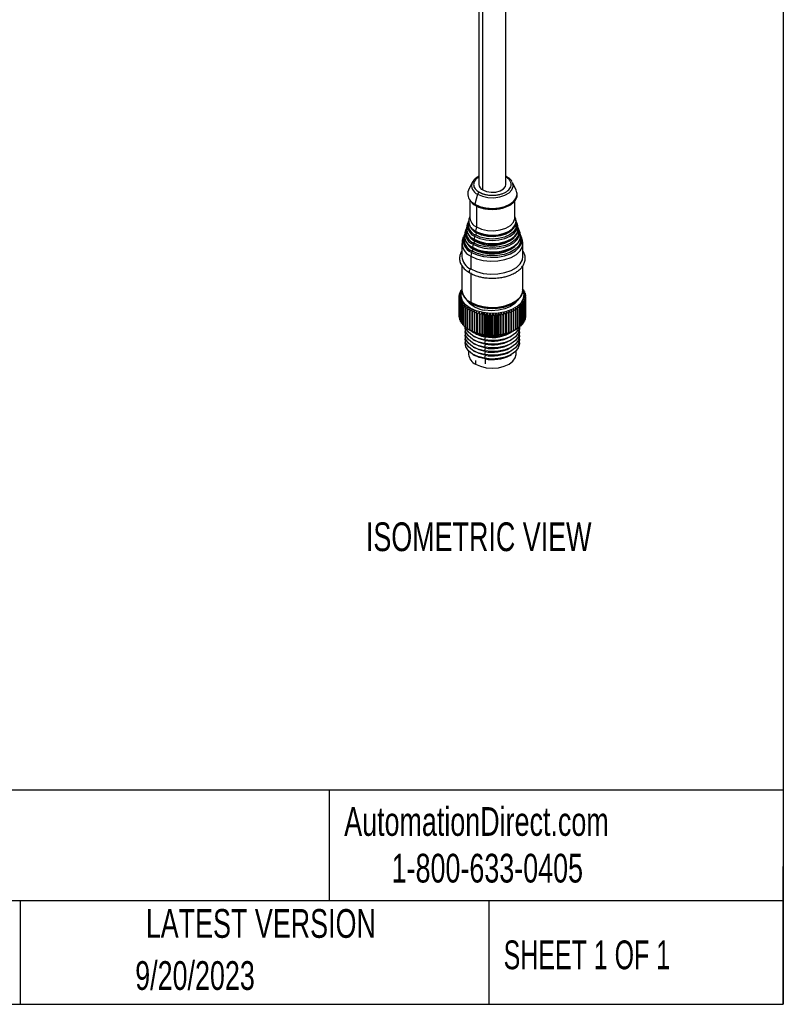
# Model space of a CAD drawing. Header units: millimetres. Extents: x 19 to 819, y 19 to 629.
# Tile 9 of 18: x 650 to 819, y 19 to 237. Entities that reach past the tile are written whole.
import ezdxf

# ---------------------------------------------------------------- set-up
doc = ezdxf.new("R2010")
doc.units = ezdxf.units.MM
doc.header["$LTSCALE"] = 3
doc.layers.add('TEXT', color=140, linetype='Continuous', lineweight=25)
doc.styles.add('SLDTEXTSTYLE0', font='TXT', dxfattribs={"width": 0.7})
doc.styles.add('SLDTEXTSTYLE1', font='TXT', dxfattribs={"width": 0.65})

msp = doc.modelspace()

# ---------------------------------------------------------------- linework, layer by layer
for p, q in [((751.838, 389.491), (751.838, 200.224)), ((757.838, 200.224), (757.838, 389.493)), ((752.717, 198.999), (752.717, 389.359)), ((750.384, 200.673), (749.557, 198.951)), ((760.119, 198.951), (759.292, 200.673)), ((751.57, 198.073), (750.963, 195.869)), ((749.838, 196.81), (749.838, 192.875)), ((750.202, 196.418), (750.963, 195.869)), ((750.258, 196.208), (750.26, 196.205)), ((759.838, 192.875), (759.838, 196.652)), ((751.302, 195.486), (751.302, 190.834)), ((749.367, 191.619), (749.192, 191.055)), ((749.838, 193.132), (749.669, 192.589)), ((760.007, 192.589), (759.838, 193.132)), ((760.484, 191.055), (760.309, 191.619)), ((760.39, 191.198), (760.309, 191.619)), ((748.89, 190.084), (748.714, 189.52)), ((750.89, 190.055), (751.125, 189.91)), ((750.962, 189.86), (751.203, 189.724)), ((751.302, 190.834), (751.125, 189.91)), ((760.57, 190.606), (760.484, 191.055)), ((760.962, 189.52), (760.786, 190.084)), ((748.088, 187.159), (748.088, 184.301)), ((748.412, 188.549), (748.194, 187.848)), ((750.681, 188.187), (750.782, 188.128)), ((750.744, 188.881), (750.908, 188.783)), ((750.754, 187.988), (750.84, 187.929)), ((750.908, 188.783), (750.782, 188.128)), ((758.662, 187.62), (758.411, 187.712)), ((759.977, 188.853), (759.935, 188.791)), ((760.464, 187.222), (760.365, 187.073)), ((761.482, 187.848), (761.264, 188.549)), ((761.588, 184.301), (761.588, 187.159)), ((750.222, 185.218), (750.065, 184.404)), ((750.565, 187), (750.439, 186.345)), ((750.495, 186.164), (750.511, 186.155)), ((750.511, 186.155), (750.808, 185.986)), ((750.065, 184.404), (750.065, 181.546)), ((748.088, 182.303), (748.088, 176.952)), ((750.065, 180.729), (750.065, 174.197)), ((761.588, 176.952), (761.588, 182.277)), ((747.701, 176.24), (747.701, 176.415)), ((748.11, 176.84), (747.745, 176.513)), ((747.887, 176.78), (748.111, 176.861)), ((747.887, 176.641), (747.887, 176.78)), ((748.088, 176.993), (747.946, 176.876)), ((761.644, 177.002), (761.588, 177.048)), ((761.709, 176.908), (761.709, 176.78)), ((761.915, 176.547), (761.915, 176.385)), ((747.488, 175.383), (747.488, 171.137)), ((747.491, 171.036), (747.491, 175.282)), ((747.502, 175.4), (747.502, 175.663)), ((747.52, 175.003), (747.52, 170.757)), ((747.539, 170.657), (747.539, 174.903)), ((747.572, 175.826), (747.572, 176.042)), ((747.612, 174.626), (747.612, 170.38)), ((747.646, 170.281), (747.646, 174.527)), ((747.761, 174.255), (747.761, 170.009)), ((747.81, 169.912), (747.81, 174.158)), ((761.931, 174.289), (761.931, 170.043)), ((761.975, 170.141), (761.975, 174.387)), ((762.064, 176.176), (762.064, 175.975)), ((762.075, 174.661), (762.075, 170.415)), ((762.104, 170.514), (762.104, 174.76)), ((762.156, 175.799), (762.156, 175.553)), ((762.161, 175.038), (762.161, 170.792)), ((762.174, 170.893), (762.174, 175.139)), ((762.188, 175.418), (762.188, 171.172)), ((747.967, 173.894), (747.967, 169.648)), ((748.031, 169.554), (748.031, 173.8)), ((748.229, 173.544), (748.229, 169.298)), ((748.308, 169.208), (748.308, 173.454)), ((748.544, 173.21), (748.544, 168.964)), ((748.636, 168.878), (748.636, 173.124)), ((748.91, 172.893), (748.91, 168.647)), ((749.015, 168.566), (749.015, 172.812)), ((749.323, 172.596), (749.323, 168.35)), ((749.44, 168.275), (749.44, 172.521)), ((749.781, 172.322), (749.781, 168.076)), ((749.909, 168.007), (749.909, 172.253)), ((750.279, 172.073), (750.279, 167.827)), ((750.418, 167.765), (750.418, 172.011)), ((750.701, 173.716), (750.701, 173.299)), ((751.344, 172.185), (751.344, 167.367)), ((751.902, 172.018), (751.902, 167.201)), ((752.797, 171.892), (752.679, 171.345)), ((757.402, 167.109), (757.402, 171.927)), ((757.976, 167.257), (757.976, 172.075)), ((758.524, 167.434), (758.524, 172.251)), ((759.057, 167.681), (759.057, 171.927)), ((759.444, 172.095), (759.444, 167.849)), ((759.579, 167.913), (759.579, 172.159)), ((759.939, 172.346), (759.939, 168.1)), ((760.064, 168.171), (760.064, 172.417)), ((760.393, 172.623), (760.393, 168.377)), ((760.506, 168.454), (760.506, 172.7)), ((760.802, 172.921), (760.802, 168.675)), ((760.903, 168.758), (760.903, 173.004)), ((761.163, 173.24), (761.163, 168.994)), ((761.25, 169.081), (761.25, 173.327)), ((761.473, 173.576), (761.473, 169.33)), ((761.547, 169.422), (761.547, 173.668)), ((761.73, 173.926), (761.73, 169.68)), ((761.789, 169.776), (761.789, 174.022)), ((747.52, 171.003), (747.491, 171.036)), ((747.612, 170.581), (747.539, 170.657)), ((747.761, 170.171), (747.646, 170.281)), ((747.967, 169.776), (747.81, 169.912)), ((750.814, 171.85), (750.814, 167.604)), ((750.962, 167.55), (750.962, 171.796)), ((751.382, 171.656), (751.382, 167.41)), ((751.537, 167.364), (751.537, 171.61)), ((751.977, 171.493), (751.977, 167.247)), ((752.139, 167.208), (752.139, 171.454)), ((752.484, 171.881), (752.484, 167.064)), ((752.596, 171.36), (752.596, 167.114)), ((752.679, 167.099), (752.679, 171.345)), ((752.763, 167.085), (752.763, 171.331)), ((753.084, 166.957), (753.084, 171.775)), ((753.232, 171.26), (753.232, 167.014)), ((753.403, 166.994), (753.403, 171.24)), ((753.699, 166.882), (753.699, 171.7)), ((753.881, 171.194), (753.881, 166.948)), ((754.055, 166.936), (754.055, 171.182)), ((754.322, 166.839), (754.322, 171.657)), ((754.539, 171.161), (754.539, 166.915)), ((754.714, 166.913), (754.714, 171.159)), ((754.95, 166.829), (754.95, 171.646)), ((755.198, 171.163), (755.198, 166.917)), ((755.373, 166.923), (755.373, 171.169)), ((755.577, 166.851), (755.577, 171.668)), ((755.855, 171.199), (755.855, 166.953)), ((756.028, 166.968), (756.028, 171.214)), ((756.198, 166.905), (756.198, 171.723)), ((756.503, 171.268), (756.503, 167.022)), ((756.673, 167.046), (756.673, 171.292)), ((756.808, 166.992), (756.808, 171.809)), ((757.138, 171.371), (757.138, 167.125)), ((757.304, 167.158), (757.304, 171.404)), ((757.755, 171.506), (757.755, 167.26)), ((757.914, 167.301), (757.914, 171.548)), ((758.348, 171.673), (758.348, 167.427)), ((758.5, 167.476), (758.5, 171.722)), ((758.912, 171.87), (758.912, 167.624)), ((761.931, 170.043), (761.789, 169.915)), ((762.075, 170.415), (761.975, 170.316)), ((762.161, 170.792), (762.104, 170.73)), ((762.188, 171.172), (762.174, 171.156)), ((748.229, 169.395), (748.031, 169.554)), ((748.544, 169.033), (748.308, 169.208)), ((748.91, 168.691), (748.636, 168.878)), ((749.323, 168.371), (749.015, 168.566)), ((749.811, 168.057), (749.44, 168.275)), ((749.781, 168.076), (749.843, 168.038)), ((749.843, 168.038), (749.923, 167.992)), ((759.753, 167.992), (760.036, 168.155)), ((760.393, 168.377), (760.064, 168.178)), ((760.802, 168.675), (760.506, 168.483)), ((761.163, 168.994), (760.903, 168.811)), ((761.473, 169.33), (761.25, 169.16)), ((761.73, 169.68), (761.547, 169.529)), ((750.595, 166.746), (750.948, 166.542)), ((750.595, 165.93), (750.948, 165.726)), ((752.679, 167.099), (752.797, 166.993)), ((753.222, 166.569), (753.076, 165.884)), ((753.076, 165.884), (753.222, 165.752)), ((753.222, 165.752), (753.076, 165.068)), ((753.296, 166.916), (753.296, 166.706)), ((758.728, 166.542), (759.081, 166.746)), ((758.728, 165.726), (759.081, 165.93)), ((749.588, 163.436), (749.588, 162.663)), ((750.595, 165.113), (750.948, 164.909)), ((750.595, 164.297), (750.948, 164.093)), ((750.595, 163.48), (750.948, 163.276)), ((753.076, 165.068), (753.222, 164.935)), ((753.222, 164.935), (753.076, 164.251)), ((753.076, 164.251), (753.222, 164.119)), ((753.222, 164.119), (753.076, 163.435)), ((753.076, 163.435), (753.222, 163.302)), ((753.222, 163.302), (753.076, 162.618)), ((758.728, 164.909), (759.081, 165.113)), ((758.728, 164.093), (759.081, 164.297)), ((758.728, 163.276), (759.081, 163.48)), ((760.088, 162.663), (760.088, 163.436)), ((750.595, 162.664), (750.948, 162.46)), ((751.126, 161.336), (751.126, 160.52)), ((753.076, 162.618), (753.222, 162.486)), ((753.222, 162.486), (753.076, 161.802)), ((753.076, 161.802), (753.222, 161.669)), ((753.296, 160.582), (753.296, 161.657)), ((758.728, 162.46), (759.081, 162.664))]:
    msp.add_line(p, q)
at = {"flags": 128}
for points in [[(750.525, 200.919), (750.507, 200.892), (750.384, 200.673)], [(751.57, 198.073), (752.623, 197.618), (753.855, 197.353), (755.168, 197.298), (756.453, 197.46), (757.608, 197.824), (758.538, 198.361), (759.169, 199.027), (759.448, 199.77), (759.355, 200.527), (759.292, 200.673)], [(752.717, 198.999), (753.57, 198.654), (754.576, 198.499), (755.614, 198.551), (756.559, 198.805), (757.295, 199.23), (757.736, 199.776), (757.838, 200.224)], [(750.963, 195.869), (752.098, 195.366), (753.419, 195.05), (754.838, 194.942), (756.256, 195.05), (757.578, 195.366), (758.713, 195.869), (759.584, 196.524), (760.132, 197.287), (760.319, 198.106), (760.132, 198.925), (760.119, 198.951)], [(750.963, 195.869), (750.95, 195.804), (750.95, 195.745), (750.963, 195.695), (750.986, 195.657), (751.016, 195.634)], [(760.132, 191.57), (760.164, 191.232), (759.983, 190.437), (759.451, 189.695), (758.604, 189.058), (757.501, 188.57), (756.216, 188.262), (754.838, 188.158), (753.459, 188.262), (752.175, 188.57), (751.072, 189.058)], [(751.302, 190.834), (752.442, 190.342), (753.775, 190.054), (755.195, 189.996), (756.585, 190.171), (757.834, 190.564), (758.841, 191.145), (759.523, 191.866), (759.825, 192.669), (759.838, 192.875)], [(754.922, 189.022), (756.197, 189.125), (757.464, 189.428), (758.551, 189.91), (759.386, 190.538), (759.91, 191.269), (760.089, 192.054), (760.007, 192.589)], [(750.049, 190.71), (750.377, 190.318), (751.196, 189.702)], [(750.565, 187), (751.712, 186.482), (753.04, 186.137), (754.473, 185.985), (755.927, 186.036), (757.318, 186.286), (758.565, 186.721), (759.595, 187.316), (760.349, 188.035), (760.782, 188.838), (760.876, 189.608)], [(760.614, 190.016), (760.649, 189.648), (760.451, 188.78), (759.871, 187.971), (758.947, 187.276), (757.744, 186.743), (756.342, 186.408), (754.838, 186.293), (753.334, 186.408), (751.932, 186.743), (750.729, 187.276)], [(750.782, 188.128), (751.97, 187.601), (753.353, 187.271), (754.838, 187.158), (756.323, 187.271), (757.706, 187.601), (758.894, 188.128), (759.806, 188.814), (760.379, 189.612), (760.575, 190.469), (760.57, 190.606)], [(750.908, 188.783), (752.059, 188.273), (753.399, 187.952), (754.838, 187.843), (756.277, 187.952), (757.617, 188.273), (758.768, 188.783), (759.652, 189.447), (760.207, 190.221), (760.396, 191.052), (760.39, 191.198)], [(751.196, 189.702), (752.263, 189.23), (752.81, 189.072)], [(759.577, 190.624), (759.527, 190.543), (758.845, 189.821), (757.837, 189.24), (756.587, 188.846), (755.195, 188.671), (753.774, 188.729), (752.439, 189.017), (751.299, 189.51)], [(760.876, 189.608), (760.87, 189.678), (760.786, 190.084)], [(761.053, 189.047), (761.048, 189.102), (760.962, 189.52)], [(749.218, 187.237), (749.6, 186.808), (750.51, 186.138)], [(750.065, 184.404), (751.346, 183.824), (752.83, 183.439), (754.43, 183.27), (756.055, 183.326), (757.608, 183.606), (759.001, 184.092), (760.151, 184.756), (760.993, 185.56), (761.477, 186.457), (761.576, 187.394), (761.482, 187.848)], [(750.222, 185.218), (751.461, 184.658), (752.896, 184.285), (754.444, 184.121), (756.015, 184.176), (757.517, 184.446), (758.864, 184.916), (759.977, 185.559), (760.791, 186.336), (761.259, 187.204), (761.279, 187.268)], [(761.108, 188.395), (761.123, 188.283), (761.031, 187.409), (760.58, 186.572), (759.794, 185.822), (758.721, 185.202), (757.422, 184.749), (755.973, 184.488), (754.458, 184.436), (752.965, 184.594), (751.581, 184.953), (750.386, 185.494)], [(750.439, 186.345), (751.619, 185.811), (752.987, 185.456), (754.462, 185.3), (755.959, 185.352), (757.391, 185.61), (758.675, 186.058), (759.736, 186.67), (760.511, 187.411), (760.958, 188.238), (761.053, 189.047)], [(750.853, 187.92), (752.02, 187.403), (752.822, 187.182)], [(750.51, 186.138), (751.671, 185.612), (752.441, 185.385)], [(750.065, 181.546), (751.346, 180.967), (752.83, 180.581), (754.43, 180.412), (756.055, 180.468), (757.608, 180.748), (759.001, 181.234), (760.151, 181.898), (760.993, 182.702), (761.477, 183.599), (761.588, 184.301)], [(750.065, 181.546), (749.93, 181.437), (749.815, 181.282), (749.738, 181.105), (749.711, 180.934), (749.738, 180.793), (749.815, 180.705), (749.82, 180.702)], [(752.797, 171.892), (751.266, 172.286), (749.943, 172.879), (748.905, 173.638), (748.211, 174.519), (747.902, 175.47), (747.997, 176.435), (748.028, 176.53)], [(750.065, 174.197), (751.346, 173.618), (752.83, 173.232), (754.43, 173.063), (756.055, 173.12), (757.608, 173.399), (759.001, 173.885), (760.151, 174.549), (760.993, 175.353), (761.477, 176.25), (761.588, 176.952)], [(761.65, 176.524), (761.774, 175.986), (761.679, 175.02), (761.187, 174.095), (760.326, 173.266), (759.146, 172.579), (757.715, 172.075), (756.118, 171.784), (754.446, 171.722), (752.797, 171.892)], [(760.44, 174.659), (759.837, 173.919), (758.856, 173.233), (757.6, 172.718), (756.157, 172.408), (754.624, 172.324), (753.105, 172.472)], [(753.076, 165.068), (751.651, 165.444), (750.444, 166.02), (749.536, 166.757), (748.99, 167.604), (748.842, 168.505), (748.857, 168.657)], [(753.076, 164.251), (751.651, 164.627), (750.444, 165.204), (749.536, 165.94), (748.99, 166.788), (748.842, 167.688), (748.88, 167.97)], [(753.076, 165.884), (751.651, 166.26), (750.444, 166.837), (749.536, 167.573), (748.99, 168.421), (748.91, 168.662)], [(760.778, 168.707), (760.573, 168.178), (759.922, 167.356), (758.924, 166.659), (757.647, 166.135), (756.179, 165.819), (754.62, 165.734), (753.076, 165.884)], [(760.816, 168.675), (760.834, 168.253), (760.573, 167.361), (759.922, 166.539), (758.924, 165.842), (757.647, 165.318), (756.179, 165.003), (754.62, 164.917), (753.076, 165.068)], [(760.796, 167.97), (760.834, 167.436), (760.573, 166.545), (759.922, 165.723), (758.924, 165.026), (757.647, 164.502), (756.179, 164.186), (754.62, 164.101), (753.076, 164.251)], [(753.076, 163.435), (751.651, 163.811), (750.444, 164.387), (749.536, 165.124), (748.99, 165.971), (748.842, 166.871), (748.88, 167.154)], [(753.076, 162.618), (751.651, 162.994), (750.444, 163.57), (749.536, 164.307), (748.99, 165.155), (748.842, 166.055), (748.88, 166.337)], [(753.076, 161.802), (751.651, 162.178), (750.444, 162.754), (749.536, 163.491), (748.99, 164.338), (748.842, 165.238), (748.88, 165.521)], [(753.222, 165.752), (751.917, 166.097), (750.948, 166.542)], [(753.222, 164.935), (751.917, 165.28), (750.948, 165.726)], [(751.244, 167.394), (752.05, 167.036), (753.296, 166.706)], [(760.796, 167.154), (760.834, 166.62), (760.573, 165.728), (759.922, 164.906), (758.924, 164.209), (757.647, 163.685), (756.179, 163.37), (754.62, 163.284), (753.076, 163.435)], [(760.796, 166.337), (760.834, 165.803), (760.573, 164.912), (759.922, 164.089), (758.924, 163.393), (757.647, 162.869), (756.179, 162.553), (754.62, 162.468), (753.076, 162.618)], [(760.796, 165.521), (760.834, 164.987), (760.573, 164.095), (759.922, 163.273), (758.924, 162.576), (757.647, 162.052), (756.179, 161.737), (754.62, 161.651), (753.076, 161.802)], [(753.222, 164.119), (751.917, 164.464), (750.948, 164.909)], [(753.222, 163.302), (751.917, 163.647), (750.948, 164.093)], [(753.222, 162.486), (751.917, 162.831), (750.948, 163.276)], [(753.222, 161.669), (751.917, 162.014), (750.948, 162.46)], [(751.126, 160.52), (752.213, 160.038), (753.479, 159.735), (754.838, 159.632), (756.197, 159.735), (757.463, 160.038), (758.55, 160.52), (759.385, 161.148), (759.909, 161.879), (760.088, 162.663)]]:
    msp.add_lwpolyline(points, dxfattribs=at)
for centre, radius, start, end in [((752.259, 199.958), 2.007, 159.12378, 249.90459), ((753.262, 200.318), 1.428, 183.79655, 247.52359), ((757.925, 201.769), 0.2, 39.3178, 115.74043), ((751.561, 198.113), 2.172, 157.30247, 231.28253), ((752.324, 197.872), 0.781, 122.8812, 165.07443), ((751.685, 191.038), 2.353, 153.05783, 246.44265), ((751.934, 191.284), 2.387, 167.42666, 248.8238), ((751.898, 192.102), 2.282, 167.65857, 243.76208), ((752.3, 193.095), 2.471, 185.11548, 246.20466), ((751.489, 188.971), 2.828, 168.81552, 248.20398), ((751.488, 189.462), 2.629, 155.0805, 249.43534), ((751.676, 189.711), 2.613, 168.45322, 248.75013), ((751.681, 190.527), 2.544, 168.02654, 246.8615), ((752.296, 190.48), 3.061, 202.70344, 244.03542), ((752.476, 191.975), 2.731, 201.76338, 244.48457), ((750.674, 189.542), 0.626, 309.48406, 357.07809), ((751.285, 189.849), 0.171, 159.09254, 238.72321), ((754.745, 196.835), 7.814, 242.39498, 271.292), ((751.111, 189.533), 0.19, 352.96331, 63.40172), ((758.935, 187.877), 2.421, 345.42867, 40.85295), ((751.204, 187.253), 3.068, 168.81552, 248.20398), ((751.223, 187.881), 2.845, 156.08998, 249.39982), ((751.456, 188.159), 2.873, 169.87692, 248.12694), ((752.079, 188.949), 3.342, 203.16126, 243.98783), ((751.043, 186.902), 0.488, 130.04947, 168.39397), ((750.331, 187.759), 0.626, 309.48406, 357.07809), ((750.942, 188.066), 0.171, 159.09254, 238.72321), ((750.751, 187.747), 0.206, 354.46415, 47.28923), ((751.386, 188.685), 0.488, 130.04947, 168.39397), ((754.779, 194.503), 7.78, 240.56508, 308.49408), ((754.836, 197.423), 8.594, 256.36306, 284.82783), ((754.834, 196.391), 9.426, 257.67157, 284.71178), ((750.7, 185.12), 0.488, 130.04947, 168.39397), ((749.988, 185.977), 0.626, 309.48406, 357.07809), ((750.599, 186.284), 0.171, 159.09254, 238.72321), ((750.425, 185.968), 0.19, 352.96331, 63.40172), ((754.783, 193.667), 8.776, 241.62793, 305.0208), ((754.837, 195.218), 10.12, 256.3069, 284.75754), ((751.351, 184.556), 3.273, 184.45827, 246.86187), ((750.392, 175.268), 2.925, 154.80296, 156.90349), ((750.745, 175.078), 3.326, 147.29442, 149.22247), ((751.351, 177.207), 3.273, 184.45827, 246.86187), ((758.786, 174.984), 3.5, 33.3623, 35.22619), ((759.168, 175.212), 3.054, 25.91459, 27.95547), ((759.463, 175.339), 2.732, 17.83976, 20.03803), ((749.94, 175.401), 2.452, 180.40982, 182.77289), ((749.977, 175.398), 2.49, 171.53984, 173.87875), ((750.019, 175.411), 2.532, 189.26676, 191.57946), ((750.131, 175.364), 2.647, 162.93049, 165.1758), ((750.213, 175.463), 2.732, 197.83976, 200.03803), ((750.508, 175.59), 3.054, 205.91459, 207.95547), ((753.646, 178.01), 5.565, 219.74771, 264.42321), ((750.301, 174.166), 0.238, 172.59254, 237.47385), ((759.284, 175.534), 2.925, 334.80296, 336.90349), ((759.545, 175.438), 2.647, 342.93049, 345.1758), ((759.657, 175.391), 2.532, 9.26676, 11.57946), ((759.698, 175.404), 2.49, 351.53984, 353.87875), ((759.736, 175.401), 2.452, 0.40982, 2.77289), ((750.89, 175.818), 3.5, 213.3623, 215.22619), ((751.338, 176.166), 4.066, 220.13742, 221.82381), ((751.827, 176.64), 4.749, 226.2572, 227.77791), ((752.334, 177.241), 5.534, 231.77658, 233.14973), ((752.833, 177.953), 6.404, 236.76776, 238.01355), ((753.301, 178.755), 7.333, 241.30685, 242.4451), ((753.721, 179.614), 8.289, 245.46656, 246.5155), ((755.718, 180.178), 8.902, 291.02906, 292.02932), ((756.098, 179.302), 7.947, 294.90166, 295.98055), ((756.537, 178.46), 6.996, 299.09336, 300.26785), ((757.019, 177.687), 6.085, 303.67088, 304.95985), ((757.523, 177.012), 5.243, 308.70743, 310.13102), ((758.027, 176.456), 4.492, 314.27914, 315.85719), ((758.504, 176.027), 3.85, 320.45733, 322.20629), ((758.931, 175.724), 3.326, 327.29442, 329.22247), ((749.94, 171.155), 2.452, 180.40982, 182.77289), ((750.019, 171.165), 2.532, 189.26676, 191.57946), ((750.213, 171.217), 2.732, 197.83976, 200.03803), ((750.508, 171.344), 3.054, 205.91459, 207.95547), ((754.077, 180.492), 9.237, 249.31293, 250.28884), ((754.362, 181.346), 10.138, 252.9045, 253.82169), ((754.573, 182.135), 10.954, 256.29274, 257.16378), ((754.706, 182.774), 11.608, 259.52221, 259.94123), ((754.721, 182.856), 11.69, 259.94122, 260.35827), ((754.795, 183.351), 12.191, 262.63553, 263.44663), ((754.83, 183.712), 12.554, 265.66707, 266.46246), ((754.838, 183.879), 12.721, 268.6516, 269.44), ((754.839, 183.842), 12.684, 271.62159, 272.4115), ((754.855, 183.604), 12.446, 274.60906, 275.40904), ((754.904, 183.178), 12.016, 277.6466, 278.46552), ((755.005, 182.587), 11.417, 280.7684, 281.61576), ((755.17, 181.863), 10.675, 284.01139, 284.89757), ((755.407, 181.046), 9.824, 287.41632, 288.35296), ((758.931, 171.478), 3.326, 327.29442, 329.22247), ((759.284, 171.288), 2.925, 334.80296, 336.90349), ((759.545, 171.192), 2.647, 342.93049, 345.1758), ((759.698, 171.158), 2.49, 351.53984, 353.87875), ((750.89, 171.572), 3.5, 213.3623, 215.22619), ((751.338, 171.92), 4.066, 220.13742, 221.82381), ((751.827, 172.394), 4.749, 226.2572, 227.77791), ((752.334, 172.995), 5.534, 231.77658, 233.14973), ((752.833, 173.707), 6.404, 236.76776, 238.01355), ((753.301, 174.509), 7.333, 241.30685, 242.4451), ((754.106, 175.394), 8.503, 240.53201, 261.14432), ((753.721, 175.368), 8.289, 245.46656, 246.5155), ((754.091, 172.689), 6.181, 232.87627, 261.92512), ((754.077, 176.246), 9.237, 249.31293, 250.28884), ((754.874, 177.253), 10.468, 258.55392, 297.78403), ((754.867, 174.335), 7.938, 258.04314, 304.0842), ((755.718, 175.932), 8.902, 291.02906, 292.02932), ((756.098, 175.056), 7.947, 294.90166, 295.98055), ((756.537, 174.214), 6.996, 299.09336, 300.26785), ((757.019, 173.441), 6.085, 303.67088, 304.95985), ((757.523, 172.766), 5.243, 308.70743, 310.13102), ((758.027, 172.21), 4.492, 314.27914, 315.85719), ((758.504, 171.781), 3.85, 320.45733, 322.20629), ((754.362, 177.1), 10.138, 252.9045, 253.82169), ((754.573, 177.889), 10.954, 256.29274, 257.16378), ((754.706, 178.528), 11.608, 259.52221, 259.94123), ((754.721, 178.61), 11.69, 259.94122, 260.35827), ((754.861, 173.911), 8.322, 258.64724, 297.69071), ((754.861, 173.094), 8.322, 258.64724, 297.69071), ((754.795, 179.105), 12.191, 262.63553, 263.44663), ((754.877, 174.418), 7.872, 258.41099, 296.84536), ((754.83, 179.466), 12.554, 265.66707, 266.46246), ((754.838, 179.633), 12.721, 268.6516, 269.44), ((754.839, 179.596), 12.684, 271.62159, 272.4115), ((754.855, 179.358), 12.446, 274.60906, 275.40904), ((754.904, 178.932), 12.016, 277.6466, 278.46552), ((755.005, 178.341), 11.417, 280.7684, 281.61576), ((755.17, 177.617), 10.675, 284.01139, 284.89757), ((755.407, 176.8), 9.824, 287.41632, 288.35296), ((754.861, 172.278), 8.322, 258.64724, 297.69071), ((754.861, 171.461), 8.322, 258.64724, 297.69071), ((754.861, 170.645), 8.322, 258.64724, 297.69071), ((752.211, 162.921), 2.635, 185.62978, 245.69036), ((754.861, 169.828), 8.322, 258.64724, 297.69071)]:
    msp.add_arc(centre, radius, start, end)
for points, knots in [([(751.838, 202.043), (751.823, 202.036), (751.577, 201.929), (751.186, 201.643), (750.762, 201.284), (750.61, 201.022), (750.563, 200.943)], [0, 0, 0, 0, 0.0263286, 0.4190008, 0.8235172, 1, 1, 1, 1]), ([(751.838, 201.867), (751.532, 201.647), (751.049, 201.301), (750.745, 200.714), (750.653, 200.224), (750.744, 199.733), (751.062, 199.127), (751.57, 198.764), (751.9, 198.528)], [0, 0, 0, 0, 0.2262589, 0.3573996, 0.4913233, 0.6252471, 0.7563878, 1, 1, 1, 1]), ([(751.9, 198.528), (751.947, 198.501), (752.041, 198.449), (752.19, 198.375), (752.343, 198.305), (752.501, 198.239), (752.665, 198.178), (752.834, 198.122), (753.008, 198.07), (753.254, 198.004), (753.579, 197.934), (753.988, 197.872), (754.409, 197.834), (754.98, 197.817), (755.69, 197.859), (756.481, 198.005), (757.188, 198.228), (757.793, 198.518), (758.295, 198.867), (758.682, 199.275), (758.934, 199.732), (759.007, 200.142), (758.978, 200.471), (758.912, 200.714), (758.805, 200.951), (758.66, 201.173), (758.484, 201.381), (758.28, 201.574), (758.046, 201.755), (757.866, 201.865), (757.776, 201.92)], [0, 0, 0, 0, 0.015126, 0.0301525, 0.0451127, 0.0600403, 0.0749692, 0.0899332, 0.1049659, 0.1201006, 0.1522571, 0.184454, 0.2172947, 0.2501767, 0.3158115, 0.3800823, 0.4400289, 0.5000162, 0.5599628, 0.6199501, 0.684221, 0.7498557, 0.7826965, 0.8155784, 0.8477349, 0.8799318, 0.9100765, 0.9399559, 0.9698404, 1, 1, 1, 1]), ([(759.169, 200.844), (759.133, 200.918), (758.995, 201.206), (758.603, 201.582), (758.183, 201.827), (758.005, 201.931)], [0, 0, 0, 0, 0.1674751, 0.6477623, 1, 1, 1, 1]), ([(754.838, 194.717), (755.283, 194.735), (755.907, 194.759), (756.783, 194.919), (757.483, 195.102), (758.235, 195.394), (758.918, 195.768), (759.504, 196.225), (759.968, 196.761), (760.267, 197.382), (760.39, 197.964), (760.288, 198.317), (760.253, 198.44)], [0, 0, 0, 0, 0.1450548, 0.2032119, 0.2982465, 0.394411, 0.495412, 0.5989674, 0.7052596, 0.8159243, 0.9357192, 1, 1, 1, 1]), ([(750.26, 196.205), (750.348, 196.116), (750.557, 195.905), (750.854, 195.74), (751.025, 195.645)], [0, 0, 0, 0, 0.4232124, 1, 1, 1, 1]), ([(751.025, 195.645), (751.093, 195.601), (751.403, 195.401), (752.018, 195.164), (752.804, 194.936), (753.717, 194.761), (754.404, 194.734), (754.838, 194.717)], [0, 0, 0, 0, 0.0710285, 0.3227281, 0.5131176, 0.6925918, 1, 1, 1, 1]), ([(757.023, 189.123), (757.151, 189.156), (757.544, 189.256), (758.144, 189.508), (758.803, 189.877), (759.36, 190.331), (759.797, 190.865), (760.059, 191.484), (760.15, 192.002), (760.06, 192.287), (760.041, 192.345)], [0, 0, 0, 0, 0.0650164, 0.1988758, 0.3394142, 0.4835595, 0.6317659, 0.7868181, 0.9566209, 1, 1, 1, 1]), ([(760.374, 191.155), (760.352, 191.38), (760.316, 191.756), (760.081, 192.09), (759.988, 192.224)], [0, 0, 0, 0, 0.5995182, 1, 1, 1, 1]), ([(751.203, 189.724), (751.361, 189.629), (751.738, 189.403), (752.306, 189.199), (752.706, 189.104), (752.819, 189.077)], [0, 0, 0, 0, 0.3406529, 0.8126535, 1, 1, 1, 1]), ([(757.216, 187.282), (757.323, 187.308), (757.709, 187.402), (758.322, 187.649), (759.034, 188.02), (759.647, 188.481), (760.142, 189.02), (760.468, 189.642), (760.622, 190.175), (760.561, 190.485), (760.546, 190.562)], [0, 0, 0, 0, 0.0519064, 0.1872371, 0.3294323, 0.4751898, 0.624587, 0.7794929, 0.9455467, 1, 1, 1, 1]), ([(759.478, 190.587), (759.436, 190.52), (759.293, 190.296), (758.923, 189.972), (758.541, 189.752), (758.382, 189.661)], [0, 0, 0, 0, 0.1995187, 0.6669058, 1, 1, 1, 1]), ([(760.848, 189.565), (760.847, 189.701), (760.844, 190.065), (760.653, 190.403), (760.534, 190.615)], [0, 0, 0, 0, 0.3750342, 1, 1, 1, 1]), ([(749.328, 187.16), (749.245, 187.274), (749.029, 187.569), (748.892, 187.886), (748.894, 188.084), (748.894, 188.097)], [0, 0, 0, 0, 0.36893932, 0.95762625, 1, 1, 1, 1]), ([(752.819, 189.077), (752.921, 189.05), (753.261, 188.961), (753.937, 188.861), (754.518, 188.841), (754.838, 188.831)], [0, 0, 0, 0, 0.1596876, 0.5373385, 1, 1, 1, 1]), ([(757.404, 185.438), (757.489, 185.458), (757.868, 185.547), (758.493, 185.788), (759.255, 186.163), (759.922, 186.63), (760.471, 187.175), (760.864, 187.801), (761.082, 188.426), (761.044, 188.835), (761.029, 189.005)], [0, 0, 0, 0, 0.0378821, 0.1675604, 0.3039301, 0.4436946, 0.5866505, 0.7339607, 0.8895636, 1, 1, 1, 1]), ([(758.882, 187.962), (758.866, 187.95), (758.831, 187.923), (758.782, 187.902), (758.753, 187.89)], [0, 0, 0, 0, 0.429906, 1, 1, 1, 1]), ([(748.088, 185.509), (748.079, 185.497), (747.891, 185.259), (747.688, 184.72), (747.535, 183.872), (747.691, 182.984), (748.118, 182.147), (748.767, 181.435), (749.352, 180.958), (749.751, 180.753), (749.828, 180.713)], [0, 0, 0, 0, 0.007683, 0.1541878, 0.3098457, 0.484526, 0.6484318, 0.8088308, 0.9629232, 1, 1, 1, 1]), ([(750.808, 185.986), (750.85, 185.962), (751.168, 185.777), (751.728, 185.573), (752.265, 185.437), (752.451, 185.39)], [0, 0, 0, 0, 0.0925526, 0.6861125, 1, 1, 1, 1]), ([(754.838, 179.496), (755.35, 179.514), (756.069, 179.539), (757.089, 179.701), (757.919, 179.889), (758.833, 180.193), (759.692, 180.587), (760.47, 181.075), (761.132, 181.649), (761.651, 182.31), (762.002, 183.062), (762.132, 183.914), (762.012, 184.755), (761.717, 185.263), (761.588, 185.483)], [0, 0, 0, 0, 0.1118033, 0.156761, 0.2305023, 0.3055511, 0.3846869, 0.4659357, 0.5489553, 0.6338203, 0.7215383, 0.8147367, 0.9193244, 1, 1, 1, 1]), ([(759.584, 186.42), (759.561, 186.4), (759.421, 186.279), (759.225, 186.18), (759.062, 186.097)], [0, 0, 0, 0, 0.1685771, 1, 1, 1, 1]), ([(749.828, 180.713), (750.046, 180.59), (750.577, 180.29), (751.481, 179.97), (752.432, 179.729), (753.516, 179.543), (754.322, 179.515), (754.838, 179.496)], [0, 0, 0, 0, 0.1615434, 0.3920985, 0.5644024, 0.7208657, 1, 1, 1, 1]), ([(748.111, 176.862), (748.106, 176.807), (748.077, 176.467), (748.294, 175.85), (748.756, 175.09), (749.396, 174.454), (749.933, 174.123), (750.177, 173.973)], [0, 0, 0, 0, 0.0491331, 0.3025048, 0.5540584, 0.7972874, 1, 1, 1, 1]), ([(754.838, 172.844), (755.332, 172.862), (756.024, 172.887), (757.005, 173.049), (757.8, 173.237), (758.671, 173.539), (759.483, 173.931), (760.21, 174.414), (760.82, 174.984), (761.278, 175.641), (761.564, 176.34), (761.565, 176.82), (761.565, 177.043)], [0, 0, 0, 0, 0.1401902, 0.1965403, 0.2888953, 0.3827751, 0.4817025, 0.5832633, 0.6871291, 0.7935922, 0.9043614, 1, 1, 1, 1]), ([(750.177, 173.973), (750.209, 173.951), (750.544, 173.726), (751.254, 173.443), (752.193, 173.151), (753.065, 172.975), (753.927, 172.865), (754.536, 172.851), (754.838, 172.844)], [0, 0, 0, 0, 0.02809061, 0.28969416, 0.48849482, 0.64506379, 0.82425438, 1, 1, 1, 1])]:
    msp.add_open_spline(points, degree=3, knots=knots)
for points in [[(747.989, 176.523), (747.859, 176.396), (747.73, 176.269), (747.601, 176.141)], [(747.701, 176.415), (747.797, 176.452), (747.893, 176.488), (747.989, 176.523)], [(761.866, 176.644), (761.731, 176.762), (761.596, 176.88), (761.46, 176.997)], [(761.637, 176.649), (761.73, 176.616), (761.823, 176.582), (761.915, 176.547)], [(762.03, 176.275), (761.9, 176.4), (761.768, 176.525), (761.637, 176.649)], [(761.759, 176.293), (761.861, 176.255), (761.963, 176.216), (762.064, 176.176)], [(762.137, 175.899), (762.012, 176.031), (761.885, 176.162), (761.759, 176.293)], [(747.841, 175.803), (747.723, 175.664), (747.605, 175.524), (747.488, 175.383)], [(747.491, 175.282), (747.61, 175.336), (747.73, 175.389), (747.851, 175.441)], [(747.502, 175.663), (747.614, 175.711), (747.727, 175.757), (747.841, 175.803)], [(747.887, 176.165), (747.762, 176.032), (747.638, 175.898), (747.515, 175.764)], [(747.851, 175.441), (747.74, 175.295), (747.63, 175.149), (747.52, 175.003)], [(747.539, 174.903), (747.664, 174.963), (747.791, 175.022), (747.917, 175.08)], [(747.572, 176.042), (747.677, 176.084), (747.782, 176.125), (747.887, 176.165)], [(747.917, 175.08), (747.815, 174.929), (747.713, 174.778), (747.612, 174.626)], [(747.646, 174.527), (747.776, 174.594), (747.907, 174.659), (748.039, 174.725)], [(748.039, 174.725), (747.946, 174.568), (747.853, 174.412), (747.761, 174.255)], [(747.81, 174.158), (747.945, 174.232), (748.08, 174.305), (748.216, 174.377)], [(748.216, 174.377), (748.133, 174.216), (748.05, 174.055), (747.967, 173.894)], [(761.318, 174.158), (761.456, 174.082), (761.593, 174.004), (761.73, 173.926)], [(761.547, 173.668), (761.471, 173.831), (761.395, 173.995), (761.318, 174.158)], [(761.529, 174.5), (761.664, 174.43), (761.798, 174.36), (761.931, 174.289)], [(761.789, 174.022), (761.703, 174.181), (761.616, 174.341), (761.529, 174.5)], [(761.687, 174.851), (761.817, 174.788), (761.946, 174.725), (762.075, 174.661)], [(761.975, 174.387), (761.879, 174.542), (761.783, 174.697), (761.687, 174.851)], [(761.789, 175.209), (761.913, 175.153), (762.038, 175.096), (762.161, 175.038)], [(762.104, 174.76), (761.999, 174.91), (761.894, 175.06), (761.789, 175.209)], [(761.825, 175.933), (761.936, 175.889), (762.046, 175.844), (762.156, 175.799)], [(762.185, 175.52), (762.066, 175.658), (761.946, 175.796), (761.825, 175.933)], [(761.835, 175.57), (761.953, 175.521), (762.071, 175.47), (762.188, 175.418)], [(762.174, 175.139), (762.061, 175.283), (761.949, 175.427), (761.835, 175.57)], [(748.031, 173.8), (748.169, 173.88), (748.307, 173.96), (748.446, 174.039)], [(748.446, 174.039), (748.373, 173.875), (748.301, 173.71), (748.229, 173.544)], [(748.308, 173.454), (748.447, 173.542), (748.587, 173.629), (748.728, 173.715)], [(748.728, 173.715), (748.666, 173.547), (748.605, 173.378), (748.544, 173.21)], [(748.636, 173.124), (748.776, 173.219), (748.917, 173.313), (749.059, 173.407)], [(749.059, 173.407), (749.009, 173.236), (748.959, 173.064), (748.91, 172.893)], [(749.015, 172.812), (749.154, 172.914), (749.295, 173.016), (749.436, 173.117)], [(749.436, 173.117), (749.398, 172.944), (749.36, 172.77), (749.323, 172.596)], [(749.44, 172.521), (749.578, 172.631), (749.717, 172.739), (749.857, 172.848)], [(749.857, 172.848), (749.831, 172.673), (749.806, 172.498), (749.781, 172.322)], [(749.909, 172.253), (750.045, 172.37), (750.181, 172.486), (750.318, 172.601)], [(750.318, 172.601), (750.305, 172.425), (750.292, 172.249), (750.279, 172.073)], [(750.418, 172.011), (750.549, 172.134), (750.682, 172.257), (750.815, 172.38)], [(750.815, 172.38), (750.815, 172.204), (750.814, 172.027), (750.814, 171.85)], [(750.962, 171.796), (751.089, 171.926), (751.216, 172.056), (751.344, 172.185)], [(751.344, 172.185), (751.357, 172.009), (751.369, 171.833), (751.382, 171.656)], [(751.537, 171.61), (751.658, 171.746), (751.78, 171.883), (751.902, 172.018)], [(751.902, 172.018), (751.927, 171.843), (751.952, 171.668), (751.977, 171.493)], [(757.304, 171.404), (757.336, 171.578), (757.369, 171.753), (757.402, 171.927)], [(757.402, 171.927), (757.52, 171.787), (757.638, 171.647), (757.755, 171.506)], [(757.914, 171.548), (757.935, 171.723), (757.955, 171.899), (757.976, 172.075)], [(757.976, 172.075), (758.1, 171.941), (758.224, 171.807), (758.348, 171.673)], [(758.5, 171.722), (758.508, 171.899), (758.516, 172.075), (758.524, 172.251)], [(758.524, 172.251), (758.654, 172.125), (758.784, 171.997), (758.912, 171.87)], [(759.043, 172.456), (759.177, 172.336), (759.311, 172.216), (759.444, 172.095)], [(759.057, 171.927), (759.052, 172.103), (759.047, 172.28), (759.043, 172.456)], [(759.527, 172.687), (759.665, 172.574), (759.803, 172.46), (759.939, 172.346)], [(759.579, 172.159), (759.562, 172.335), (759.545, 172.511), (759.527, 172.687)], [(759.974, 172.941), (760.115, 172.836), (760.254, 172.729), (760.393, 172.623)], [(760.064, 172.417), (760.034, 172.592), (760.004, 172.767), (759.974, 172.941)], [(760.38, 173.218), (760.521, 173.12), (760.662, 173.021), (760.802, 172.921)], [(760.506, 172.7), (760.464, 172.873), (760.422, 173.046), (760.38, 173.218)], [(760.741, 173.515), (760.882, 173.424), (761.023, 173.332), (761.163, 173.24)], [(760.903, 173.004), (760.849, 173.175), (760.795, 173.345), (760.741, 173.515)], [(761.055, 173.829), (761.195, 173.745), (761.334, 173.661), (761.473, 173.576)], [(761.25, 173.327), (761.185, 173.495), (761.12, 173.662), (761.055, 173.829)], [(752.139, 171.454), (752.254, 171.597), (752.368, 171.739), (752.484, 171.881)], [(752.484, 171.881), (752.521, 171.708), (752.558, 171.534), (752.596, 171.36)], [(752.763, 171.331), (752.87, 171.479), (752.977, 171.627), (753.084, 171.775)], [(753.084, 171.775), (753.134, 171.604), (753.183, 171.432), (753.232, 171.26)], [(753.403, 171.24), (753.501, 171.393), (753.6, 171.547), (753.699, 171.7)], [(753.699, 171.7), (753.76, 171.531), (753.821, 171.363), (753.881, 171.194)], [(754.055, 171.182), (754.144, 171.341), (754.233, 171.499), (754.322, 171.657)], [(754.322, 171.657), (754.395, 171.492), (754.467, 171.327), (754.539, 171.161)], [(754.714, 171.159), (754.792, 171.321), (754.871, 171.484), (754.95, 171.646)], [(754.95, 171.646), (755.033, 171.486), (755.116, 171.324), (755.198, 171.163)], [(755.373, 171.169), (755.441, 171.336), (755.509, 171.502), (755.577, 171.668)], [(755.577, 171.668), (755.67, 171.512), (755.763, 171.356), (755.855, 171.199)], [(756.028, 171.214), (756.084, 171.384), (756.141, 171.553), (756.198, 171.723)], [(756.198, 171.723), (756.3, 171.572), (756.402, 171.42), (756.503, 171.268)], [(756.673, 171.292), (756.718, 171.465), (756.763, 171.637), (756.808, 171.809)], [(756.808, 171.809), (756.919, 171.664), (757.029, 171.517), (757.138, 171.371)], [(750.318, 167.784), (750.181, 167.858), (750.045, 167.932), (749.909, 168.007)], [(750.279, 167.827), (750.292, 167.811), (750.305, 167.797), (750.318, 167.784)], [(750.815, 167.562), (750.682, 167.629), (750.549, 167.697), (750.418, 167.765)], [(750.814, 167.604), (750.814, 167.589), (750.815, 167.575), (750.815, 167.562)], [(751.344, 167.367), (751.216, 167.427), (751.089, 167.488), (750.962, 167.55)], [(758.912, 167.624), (758.784, 167.56), (758.654, 167.496), (758.524, 167.434)], [(759.444, 167.849), (759.311, 167.778), (759.177, 167.708), (759.043, 167.638)], [(759.043, 167.638), (759.047, 167.651), (759.052, 167.666), (759.057, 167.681)], [(759.939, 168.1), (759.803, 168.022), (759.665, 167.945), (759.527, 167.869)], [(759.527, 167.869), (759.545, 167.883), (759.562, 167.897), (759.579, 167.913)], [(751.382, 167.41), (751.369, 167.395), (751.357, 167.381), (751.344, 167.367)], [(751.902, 167.201), (751.78, 167.254), (751.658, 167.309), (751.537, 167.364)], [(751.977, 167.247), (751.952, 167.23), (751.927, 167.215), (751.902, 167.201)], [(752.484, 167.064), (752.368, 167.111), (752.254, 167.159), (752.139, 167.208)], [(752.596, 167.114), (752.558, 167.096), (752.521, 167.079), (752.484, 167.064)], [(753.084, 166.957), (752.977, 166.999), (752.87, 167.041), (752.763, 167.085)], [(753.232, 167.014), (753.183, 166.994), (753.134, 166.975), (753.084, 166.957)], [(753.699, 166.882), (753.6, 166.918), (753.501, 166.956), (753.403, 166.994)], [(753.881, 166.948), (753.821, 166.925), (753.76, 166.903), (753.699, 166.882)], [(754.322, 166.839), (754.233, 166.871), (754.144, 166.903), (754.055, 166.936)], [(754.539, 166.915), (754.467, 166.889), (754.395, 166.864), (754.322, 166.839)], [(754.95, 166.829), (754.871, 166.856), (754.792, 166.884), (754.714, 166.913)], [(755.198, 166.917), (755.116, 166.887), (755.033, 166.857), (754.95, 166.829)], [(755.577, 166.851), (755.509, 166.874), (755.441, 166.898), (755.373, 166.923)], [(755.855, 166.953), (755.763, 166.918), (755.67, 166.884), (755.577, 166.851)], [(756.198, 166.905), (756.141, 166.925), (756.084, 166.946), (756.028, 166.968)], [(756.503, 167.022), (756.402, 166.982), (756.3, 166.943), (756.198, 166.905)], [(756.808, 166.992), (756.763, 167.009), (756.718, 167.027), (756.673, 167.046)], [(757.138, 167.125), (757.029, 167.08), (756.919, 167.035), (756.808, 166.992)], [(757.402, 167.109), (757.369, 167.124), (757.336, 167.141), (757.304, 167.158)], [(757.755, 167.26), (757.638, 167.209), (757.52, 167.159), (757.402, 167.109)], [(757.976, 167.257), (757.955, 167.271), (757.935, 167.286), (757.914, 167.301)], [(758.348, 167.427), (758.224, 167.369), (758.1, 167.313), (757.976, 167.257)], [(758.524, 167.434), (758.516, 167.447), (758.508, 167.461), (758.5, 167.476)]]:
    msp.add_open_spline(points, degree=3)
at = {"layer": 'TEXT'}
for p, q in [((819.15, 628.65), (819.15, 19.05)), ((819.15, 66.378), (19.05, 66.378)), ((718.726, 66.378), (718.726, 41.91)), ((819.15, 19.05), (819.15, 49.53)), ((819.15, 41.91), (19.05, 41.91)), ((650.436, 41.91), (650.436, 19.05)), ((754.046, 41.91), (754.046, 19.05)), ((19.05, 19.05), (819.15, 19.05))]:
    msp.add_line(p, q, dxfattribs=at)

# ---------------------------------------------------------------- texts
at = {"layer": 'TEXT', "char_height": 6.35}
for s, insert, attachment_point, style in [('ISOMETRIC VIEW', (751.813, 125.548), 2, 'SLDTEXTSTYLE0'), ('AutomationDirect.com', (722.085, 62.63), 1, 'SLDTEXTSTYLE0'), ('1-800-633-0405', (732.575, 52.311), 1, 'SLDTEXTSTYLE0'), ('LATEST VERSION', (703.656, 40.092), 2, 'SLDTEXTSTYLE0'), ('SHEET 1 OF 1', (757.324, 33.154), 1, 'SLDTEXTSTYLE1'), ('9/20/2023', (689.104, 28.583), 2, 'SLDTEXTSTYLE0')]:
    msp.add_mtext(s, dxfattribs=dict(at, insert=insert, attachment_point=attachment_point, style=style))

doc.saveas('drawing.dxf')
